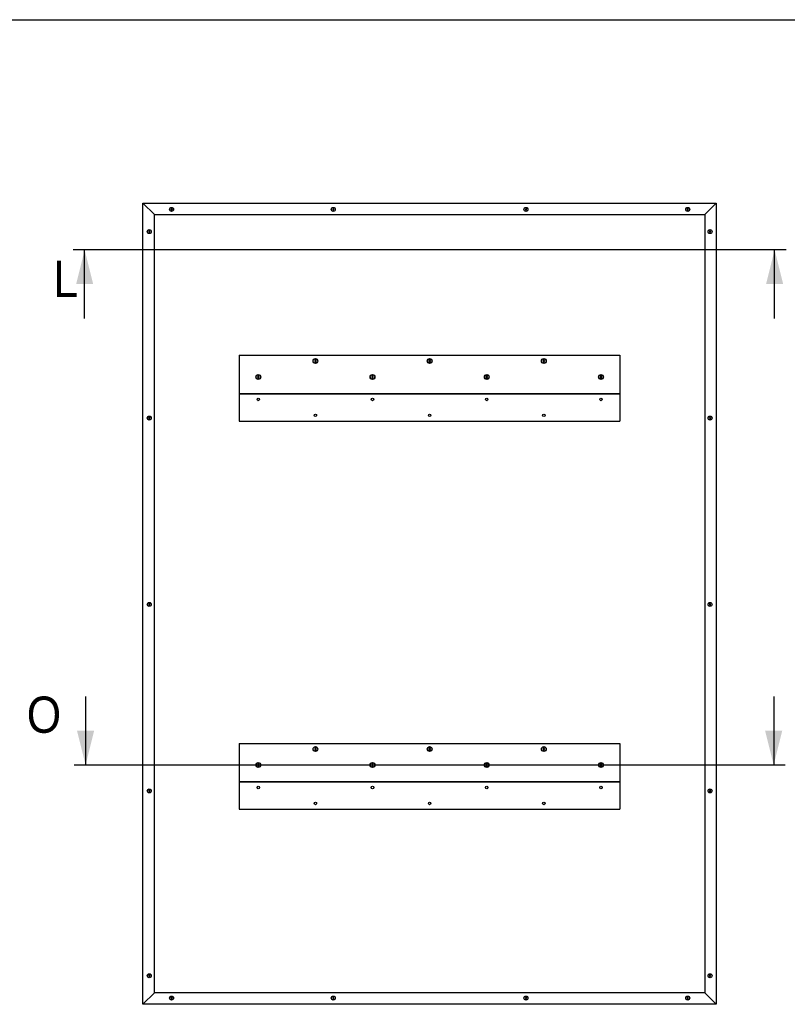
# Model space of a CAD drawing. Header units: millimetres. Extents: x 145 to 6295, y 51 to 4356.
# Tile 17 of 19: x 2446 to 4463, y 1768 to 4356. Entities that reach past the tile are written whole.
import ezdxf

# ---------------------------------------------------------------- set-up
doc = ezdxf.new("R2010")
doc.units = ezdxf.units.MM
doc.header["$LTSCALE"] = 15
doc.linetypes.add('SLD-Solido', pattern=[0])
doc.layers.add('QUOTE', color=1, linetype='SLD-Solido')
doc.layers.add('SEZIONI', color=9, linetype='SLD-Solido')
doc.styles.add('SLDTEXTSTYLE0', font='GOTHIC.TTF', dxfattribs={"width": 0.913})

msp = doc.modelspace()

# ---------------------------------------------------------------- linework, layer by layer
for p, q in [((2770.04, 1768.29), (2770.04, 3874.29)), ((2800.04, 3844.29), (2770.04, 3874.29)), ((2770.04, 3874.29), (4276.04, 3874.29)), ((2843.68, 3858.86), (2843.44, 3857.14)), ((2843.44, 3857.14), (2844.8, 3856.07)), ((2845.29, 3859.5), (2843.68, 3858.86)), ((2844.8, 3856.07), (2846.41, 3856.72)), ((2846.65, 3858.44), (2845.29, 3859.5)), ((2846.41, 3856.72), (2846.65, 3858.44)), ((3268.68, 3858.86), (3268.44, 3857.14)), ((3268.44, 3857.14), (3269.8, 3856.07)), ((3270.29, 3859.5), (3268.68, 3858.86)), ((3269.8, 3856.07), (3271.41, 3856.72)), ((3271.65, 3858.44), (3270.29, 3859.5)), ((3271.41, 3856.72), (3271.65, 3858.44)), ((3774.68, 3858.86), (3774.44, 3857.14)), ((3774.44, 3857.14), (3775.8, 3856.07)), ((3776.29, 3859.5), (3774.68, 3858.86)), ((3775.8, 3856.07), (3777.41, 3856.72)), ((3777.65, 3858.44), (3776.29, 3859.5)), ((3777.41, 3856.72), (3777.65, 3858.44)), ((4199.68, 3858.86), (4199.44, 3857.14)), ((4199.44, 3857.14), (4200.8, 3856.07)), ((4201.29, 3859.5), (4199.68, 3858.86)), ((4200.8, 3856.07), (4202.41, 3856.72)), ((4202.65, 3858.44), (4201.29, 3859.5)), ((4202.41, 3856.72), (4202.65, 3858.44)), ((4246.04, 3844.29), (4276.04, 3874.29)), ((4276.04, 3874.29), (4276.04, 1768.29)), ((2800.04, 1798.29), (2800.04, 3844.29)), ((2800.04, 3844.29), (4246.04, 3844.29)), ((4246.04, 3844.29), (4246.04, 1798.29)), ((2785.18, 3800.36), (2784.94, 3798.64)), ((2784.94, 3798.64), (2786.3, 3797.57)), ((2786.79, 3801), (2785.18, 3800.36)), ((2786.3, 3797.57), (2787.91, 3798.22)), ((2788.15, 3799.94), (2786.79, 3801)), ((2787.91, 3798.22), (2788.15, 3799.94)), ((4258.18, 3800.36), (4257.94, 3798.64)), ((4257.94, 3798.64), (4259.3, 3797.57)), ((4259.79, 3801), (4258.18, 3800.36)), ((4259.3, 3797.57), (4260.91, 3798.22)), ((4261.15, 3799.94), (4259.79, 3801)), ((4260.91, 3798.22), (4261.15, 3799.94)), ((3023.04, 3474.29), (3023.04, 3374.29)), ((3023.04, 3474.29), (4023.04, 3474.29)), ((4023.04, 3474.29), (4023.04, 3374.29)), ((3223.04, 3461.6), (3221.04, 3460.44)), ((3221.04, 3460.44), (3221.04, 3458.13)), ((3221.04, 3458.13), (3223.04, 3456.98)), ((3225.04, 3460.44), (3223.04, 3461.6)), ((3223.04, 3456.98), (3225.04, 3458.13)), ((3225.04, 3458.13), (3225.04, 3460.44)), ((3523.04, 3461.6), (3521.04, 3460.44)), ((3521.04, 3460.44), (3521.04, 3458.13)), ((3521.04, 3458.13), (3523.04, 3456.98)), ((3525.04, 3460.44), (3523.04, 3461.6)), ((3523.04, 3456.98), (3525.04, 3458.13)), ((3525.04, 3458.13), (3525.04, 3460.44)), ((3823.04, 3461.6), (3821.04, 3460.44)), ((3821.04, 3460.44), (3821.04, 3458.13)), ((3821.04, 3458.13), (3823.04, 3456.98)), ((3825.04, 3460.44), (3823.04, 3461.6)), ((3823.04, 3456.98), (3825.04, 3458.13)), ((3825.04, 3458.13), (3825.04, 3460.44)), ((3071.32, 3418.83), (3070.85, 3416.57)), ((3070.85, 3416.57), (3072.57, 3415.03)), ((3073.51, 3419.55), (3071.32, 3418.83)), ((3075.24, 3418.01), (3073.51, 3419.55)), ((3074.77, 3415.75), (3075.24, 3418.01)), ((3373.04, 3419.6), (3371.04, 3418.44)), ((3371.04, 3418.44), (3371.04, 3416.13)), ((3375.04, 3418.44), (3373.04, 3419.6)), ((3375.04, 3416.13), (3375.04, 3418.44)), ((3673.04, 3419.6), (3671.04, 3418.44)), ((3671.04, 3418.44), (3671.04, 3416.13)), ((3675.04, 3418.44), (3673.04, 3419.6)), ((3675.04, 3416.13), (3675.04, 3418.44)), ((3973.04, 3419.6), (3971.04, 3418.44)), ((3971.04, 3418.44), (3971.04, 3416.13)), ((3975.04, 3418.44), (3973.04, 3419.6)), ((3975.04, 3416.13), (3975.04, 3418.44)), ((3072.57, 3415.03), (3074.77, 3415.75)), ((3371.04, 3416.13), (3373.04, 3414.98)), ((3373.04, 3414.98), (3375.04, 3416.13)), ((3671.04, 3416.13), (3673.04, 3414.98)), ((3673.04, 3414.98), (3675.04, 3416.13)), ((3971.04, 3416.13), (3973.04, 3414.98)), ((3973.04, 3414.98), (3975.04, 3416.13)), ((3023.04, 3374.29), (4023.04, 3374.29)), ((3023.04, 3374.29), (3023.04, 3373.29)), ((3023.04, 3373.29), (3023.04, 3301.29)), ((3023.04, 3373.29), (4023.04, 3373.29)), ((4023.04, 3374.29), (4023.04, 3373.29)), ((4023.04, 3373.29), (4023.04, 3301.29)), ((2785.18, 3310.36), (2784.94, 3308.64)), ((2784.94, 3308.64), (2786.3, 3307.57)), ((2786.79, 3311), (2785.18, 3310.36)), ((2786.3, 3307.57), (2787.91, 3308.22)), ((2788.15, 3309.94), (2786.79, 3311)), ((2787.91, 3308.22), (2788.15, 3309.94)), ((3023.04, 3301.29), (4023.04, 3301.29)), ((4258.64, 3310.77), (4257.81, 3309.25)), ((4257.81, 3309.25), (4258.71, 3307.77)), ((4260.37, 3310.81), (4258.64, 3310.77)), ((4258.71, 3307.77), (4260.44, 3307.81)), ((4261.27, 3309.33), (4260.37, 3310.81)), ((4260.44, 3307.81), (4261.27, 3309.33)), ((2785.18, 2820.36), (2784.94, 2818.64)), ((2784.94, 2818.64), (2786.3, 2817.57)), ((2786.79, 2821), (2785.18, 2820.36)), ((2786.3, 2817.57), (2787.91, 2818.22)), ((2788.15, 2819.94), (2786.79, 2821)), ((2787.91, 2818.22), (2788.15, 2819.94)), ((4259.33, 2821.01), (4257.95, 2819.96)), ((4257.95, 2819.96), (4258.16, 2818.24)), ((4258.16, 2818.24), (4259.76, 2817.57)), ((4260.92, 2820.33), (4259.33, 2821.01)), ((4259.76, 2817.57), (4261.14, 2818.62)), ((4261.14, 2818.62), (4260.92, 2820.33)), ((3023.04, 2454.29), (3023.04, 2354.29)), ((3023.04, 2454.29), (4023.04, 2454.29)), ((3223.04, 2441.6), (3221.04, 2440.44)), ((3221.04, 2440.44), (3221.04, 2438.13)), ((3221.04, 2438.13), (3223.04, 2436.98)), ((3225.04, 2440.44), (3223.04, 2441.6)), ((3223.04, 2436.98), (3225.04, 2438.13)), ((3225.04, 2438.13), (3225.04, 2440.44)), ((3523.04, 2441.6), (3521.04, 2440.44)), ((3521.04, 2440.44), (3521.04, 2438.13)), ((3521.04, 2438.13), (3523.04, 2436.98)), ((3525.04, 2440.44), (3523.04, 2441.6)), ((3523.04, 2436.98), (3525.04, 2438.13)), ((3525.04, 2438.13), (3525.04, 2440.44)), ((3823.04, 2441.6), (3821.04, 2440.44)), ((3821.04, 2440.44), (3821.04, 2438.13)), ((3821.04, 2438.13), (3823.04, 2436.98)), ((3825.04, 2440.44), (3823.04, 2441.6)), ((3823.04, 2436.98), (3825.04, 2438.13)), ((3825.04, 2438.13), (3825.04, 2440.44)), ((4023.04, 2454.29), (4023.04, 2354.29)), ((3071.32, 2398.83), (3070.85, 2396.57)), ((3070.85, 2396.57), (3072.57, 2395.03)), ((3073.51, 2399.55), (3071.32, 2398.83)), ((3072.57, 2395.03), (3074.77, 2395.75)), ((3075.24, 2398.01), (3073.51, 2399.55)), ((3074.77, 2395.75), (3075.24, 2398.01)), ((3373.04, 2399.6), (3371.04, 2398.44)), ((3371.04, 2398.44), (3371.04, 2396.13)), ((3371.04, 2396.13), (3373.04, 2394.98)), ((3375.04, 2398.44), (3373.04, 2399.6)), ((3373.04, 2394.98), (3375.04, 2396.13)), ((3375.04, 2396.13), (3375.04, 2398.44)), ((3673.04, 2399.6), (3671.04, 2398.44)), ((3671.04, 2398.44), (3671.04, 2396.13)), ((3671.04, 2396.13), (3673.04, 2394.98)), ((3675.04, 2398.44), (3673.04, 2399.6)), ((3673.04, 2394.98), (3675.04, 2396.13)), ((3675.04, 2396.13), (3675.04, 2398.44)), ((3973.04, 2399.6), (3971.04, 2398.44)), ((3971.04, 2398.44), (3971.04, 2396.13)), ((3971.04, 2396.13), (3973.04, 2394.98)), ((3975.04, 2398.44), (3973.04, 2399.6)), ((3973.04, 2394.98), (3975.04, 2396.13)), ((3975.04, 2396.13), (3975.04, 2398.44)), ((2785.18, 2330.36), (2784.94, 2328.64)), ((2786.79, 2331), (2785.18, 2330.36)), ((2788.15, 2329.94), (2786.79, 2331)), ((2787.91, 2328.22), (2788.15, 2329.94)), ((3023.04, 2354.29), (3023.04, 2353.29)), ((3023.04, 2354.29), (4023.04, 2354.29)), ((3023.04, 2353.29), (3023.04, 2281.29)), ((3023.04, 2353.29), (4023.04, 2353.29)), ((4023.04, 2354.29), (4023.04, 2353.29)), ((4023.04, 2353.29), (4023.04, 2281.29)), ((4258.78, 2330.84), (4257.82, 2329.4)), ((4257.82, 2329.4), (4258.58, 2327.85)), ((4260.51, 2330.73), (4258.78, 2330.84)), ((4261.27, 2329.17), (4260.51, 2330.73)), ((2784.94, 2328.64), (2786.3, 2327.57)), ((2786.3, 2327.57), (2787.91, 2328.22)), ((4258.58, 2327.85), (4260.31, 2327.73)), ((4260.31, 2327.73), (4261.27, 2329.17)), ((3023.04, 2281.29), (4023.04, 2281.29)), ((2785.18, 1844.36), (2784.94, 1842.64)), ((2784.94, 1842.64), (2786.3, 1841.57)), ((2786.79, 1845), (2785.18, 1844.36)), ((2786.3, 1841.57), (2787.91, 1842.22)), ((2788.15, 1843.94), (2786.79, 1845)), ((2787.91, 1842.22), (2788.15, 1843.94)), ((4259.2, 1844.99), (4257.9, 1843.84)), ((4257.9, 1843.84), (4258.25, 1842.14)), ((4258.25, 1842.14), (4259.89, 1841.59)), ((4260.84, 1844.44), (4259.2, 1844.99)), ((4259.89, 1841.59), (4261.19, 1842.74)), ((4261.19, 1842.74), (4260.84, 1844.44)), ((2770.04, 1768.29), (2800.04, 1798.29)), ((4246.04, 1798.29), (2800.04, 1798.29)), ((2843.68, 1785.86), (2843.44, 1784.14)), ((2845.29, 1786.5), (2843.68, 1785.86)), ((2846.65, 1785.44), (2845.29, 1786.5)), ((3270.02, 1786.52), (3268.53, 1785.64)), ((3271.53, 1785.67), (3270.02, 1786.52)), ((3774.68, 1785.86), (3774.44, 1784.14)), ((3776.29, 1786.5), (3774.68, 1785.86)), ((3777.65, 1785.44), (3776.29, 1786.5)), ((4201.03, 1786.52), (4199.54, 1785.65)), ((4202.54, 1785.66), (4201.03, 1786.52)), ((4276.04, 1768.29), (4246.04, 1798.29)), ((4276.04, 1768.29), (2770.04, 1768.29)), ((2843.44, 1784.14), (2844.8, 1783.07)), ((2844.8, 1783.07), (2846.41, 1783.72)), ((2846.41, 1783.72), (2846.65, 1785.44)), ((3268.53, 1785.64), (3268.55, 1783.9)), ((3268.55, 1783.9), (3270.06, 1783.06)), ((3270.06, 1783.06), (3271.55, 1783.94)), ((3271.55, 1783.94), (3271.53, 1785.67)), ((3774.44, 1784.14), (3775.8, 1783.07)), ((3775.8, 1783.07), (3777.41, 1783.72)), ((3777.41, 1783.72), (3777.65, 1785.44)), ((4199.54, 1785.65), (4199.55, 1783.91)), ((4199.55, 1783.91), (4201.05, 1783.06)), ((4201.05, 1783.06), (4202.55, 1783.93)), ((4202.55, 1783.93), (4202.54, 1785.66))]:
    msp.add_line(p, q)
for centre, radius in [((2845.04, 3857.79), 5.25), ((2845.04, 3857.79), 5), ((3270.04, 3857.79), 5.25), ((3270.04, 3857.79), 5), ((3776.04, 3857.79), 5.25), ((3776.04, 3857.79), 5), ((4201.04, 3857.79), 5.25), ((4201.04, 3857.79), 5), ((2786.54, 3799.29), 5.25), ((2786.54, 3799.29), 5), ((4259.54, 3799.29), 5.25), ((4259.54, 3799.29), 5), ((3223.04, 3459.29), 6.3), ((3223.04, 3459.29), 6), ((3523.04, 3459.29), 6.3), ((3523.04, 3459.29), 6), ((3823.04, 3459.29), 6.3), ((3823.04, 3459.29), 6), ((3073.04, 3417.29), 6.3), ((3073.04, 3417.29), 6), ((3373.04, 3417.29), 6.3), ((3373.04, 3417.29), 6), ((3673.04, 3417.29), 6.3), ((3673.04, 3417.29), 6), ((3973.04, 3417.29), 6.3), ((3973.04, 3417.29), 6), ((3073.04, 3358.29), 3.3), ((3373.04, 3358.29), 3.3), ((3673.04, 3358.29), 3.3), ((3973.04, 3358.29), 3.3), ((2786.54, 3309.29), 5.25), ((2786.54, 3309.29), 5), ((3223.04, 3316.29), 3.3), ((3523.04, 3316.29), 3.3), ((3823.04, 3316.29), 3.3), ((4259.54, 3309.29), 5.25), ((4259.54, 3309.29), 5), ((2786.54, 2819.29), 5.25), ((2786.54, 2819.29), 5), ((4259.54, 2819.29), 5.25), ((4259.54, 2819.29), 5), ((3223.04, 2439.29), 6.3), ((3223.04, 2439.29), 6), ((3523.04, 2439.29), 6.3), ((3523.04, 2439.29), 6), ((3823.04, 2439.29), 6.3), ((3823.04, 2439.29), 6), ((3073.04, 2397.29), 6.3), ((3073.04, 2397.29), 6), ((3373.04, 2397.29), 6.3), ((3373.04, 2397.29), 6), ((3673.04, 2397.29), 6.3), ((3673.04, 2397.29), 6), ((3973.04, 2397.29), 6.3), ((3973.04, 2397.29), 6), ((2786.54, 2329.29), 5.25), ((2786.54, 2329.29), 5), ((3073.04, 2338.29), 3.3), ((3373.04, 2338.29), 3.3), ((3673.04, 2338.29), 3.3), ((3973.04, 2338.29), 3.3), ((4259.54, 2329.29), 5.25), ((4259.54, 2329.29), 5), ((3223.04, 2296.29), 3.3), ((3523.04, 2296.29), 3.3), ((3823.04, 2296.29), 3.3), ((2786.54, 1843.29), 5.25), ((2786.54, 1843.29), 5), ((4259.54, 1843.29), 5.25), ((4259.54, 1843.29), 5), ((2845.04, 1784.79), 5.25), ((2845.04, 1784.79), 5), ((3270.04, 1784.79), 5.25), ((3270.04, 1784.79), 5), ((3776.04, 1784.79), 5.25), ((3776.04, 1784.79), 5), ((4201.04, 1784.79), 5.25), ((4201.04, 1784.79), 5)]:
    msp.add_circle(centre, radius)
at = {"layer": 'QUOTE', "color": 7, "true_color": 0xffffff}
msp.add_line((144.66, 4356.48), (6294.36, 4356.48), dxfattribs=at)
at = {"layer": 'SEZIONI'}
for p, q in [((4459.24, 3751.29), (2586.84, 3751.29)), ((4456.76, 2397.29), (2589.32, 2397.29))]:
    msp.add_line(p, q, dxfattribs=at)
at = {"layer": 'SEZIONI', "linetype": 'SLD-Solido'}
for p, q in [((2616.84, 3571.29), (2616.84, 3751.29)), ((4429.24, 3571.29), (4429.24, 3751.29)), ((2619.32, 2577.29), (2619.32, 2397.29)), ((4426.76, 2577.29), (4426.76, 2397.29))]:
    msp.add_line(p, q, dxfattribs=at)
at = {"layer": 'SEZIONI'}
for points in [[(2616.84, 3751.29), (2594.34, 3661.29), (2639.34, 3661.29)], [(4429.24, 3751.29), (4406.74, 3661.29), (4451.74, 3661.29)], [(2619.32, 2397.29), (2641.82, 2487.29), (2596.82, 2487.29)], [(4426.76, 2397.29), (4449.26, 2487.29), (4404.26, 2487.29)]]:
    msp.add_solid(points, dxfattribs=at)

# ---------------------------------------------------------------- texts
at = {"layer": 'SEZIONI', "char_height": 95.25, "attachment_point": 1, "style": 'SLDTEXTSTYLE0'}
for s, insert in [('L', (2534.72, 3722.62)), ('O', (2464.72, 2577.29))]:
    msp.add_mtext(s, dxfattribs=dict(at, insert=insert))

doc.saveas('drawing.dxf')
